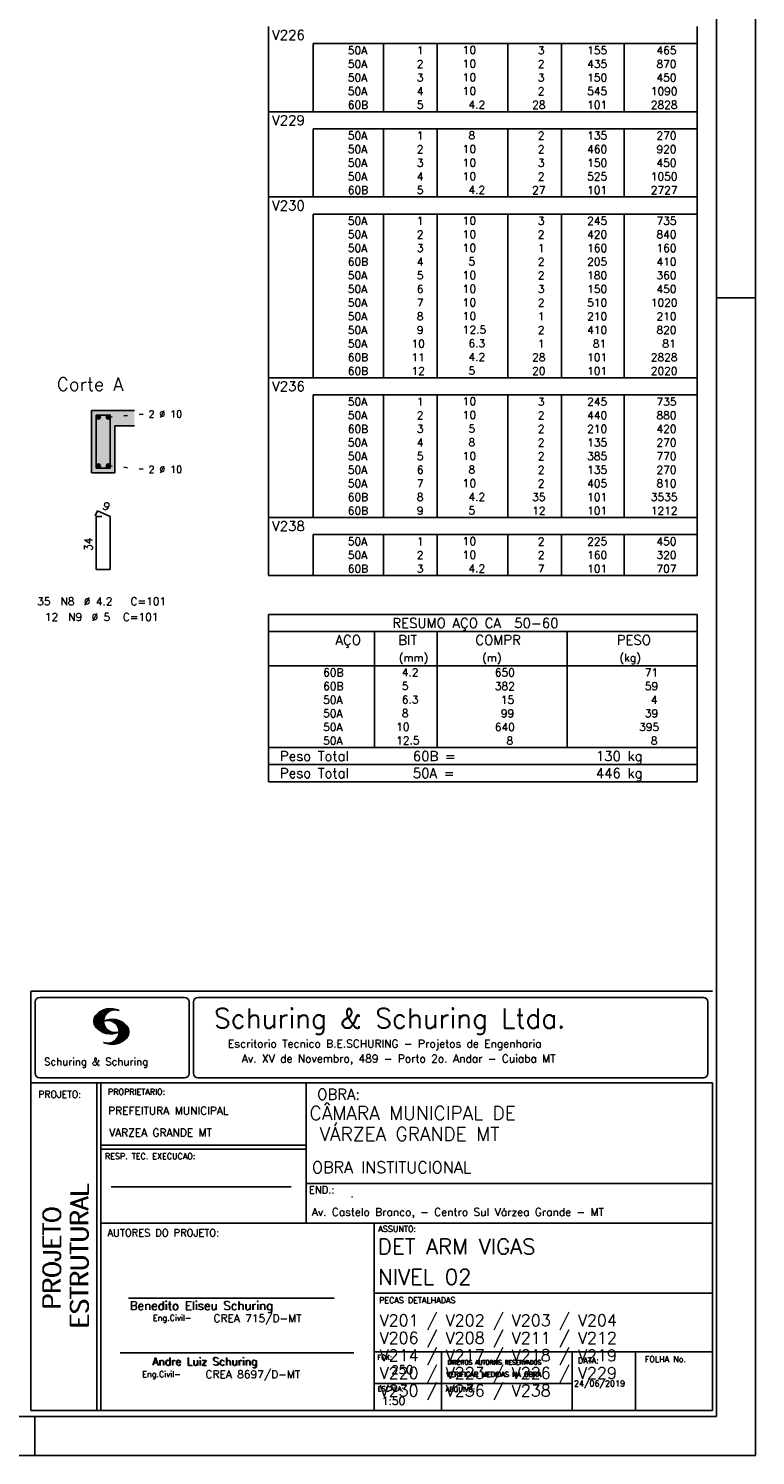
# Model space of a CAD drawing. Extents: x 0 to 119, y 0 to 84.
# Tile 11 of 15: x 100 to 119, y 0 to 37. Entities that reach past the tile are written whole.
import ezdxf

# ---------------------------------------------------------------- set-up
doc = ezdxf.new("R2010")
doc.units = 0
doc.linetypes.add('ESTILO_TQS_0002', pattern=[0.4, 0.1, -0.3])
for name, color, linetype in [('1', 1, 'CONTINUOUS'), ('10', 10, 'CONTINUOUS'), ('2', 2, 'CONTINUOUS'), ('4', 4, 'CONTINUOUS'), ('6', 6, 'CONTINUOUS'), ('8', 8, 'CONTINUOUS')]:
    doc.layers.add(name, color=color, linetype=linetype)
doc.styles.get("Standard").update_dxf_attribs({"font": 'ROMANS.SHX'})

msp = doc.modelspace()

# ---------------------------------------------------------------- linework, layer by layer
at = {"layer": '1', "linetype": 'CONTINUOUS'}
for p, q in [((118.900002, 0), (118.900002, 84.099998)), ((117.900002, 29.700001), (118.900002, 29.700001)), ((100.400002, 0), (100.400002, 1)), ((0, 0), (118.900002, 0))]:
    msp.add_line(p, q, dxfattribs=at)
at = {"layer": '1', "linetype": 'ESTILO_TQS_0002'}
for p, q in [((102.285, 26.635), (103.23, 26.72)), ((102.285, 25.385), (103.23, 25.3))]:
    msp.add_line(p, q, dxfattribs=at)
at = {"layer": '1', "linetype": 'CONTINUOUS'}
for centre in [(102.035, 26.635), (102.285, 26.635), (102.035, 25.385), (102.285, 25.385)]:
    msp.add_circle(centre, 0.05, dxfattribs=at)
for points in [[(102.085, 26.635), (102.01, 26.678301), (101.988015, 26.652101)], [(102.085, 26.635), (101.988015, 26.652101), (101.988015, 26.617899)], [(102.085, 26.635), (101.988015, 26.617899), (102.01, 26.591699)], [(102.085, 26.635), (102.043682, 26.68424), (102.01, 26.678301)], [(102.085, 26.635), (102.01, 26.591699), (102.043682, 26.58576)], [(102.085, 26.635), (102.073302, 26.667139), (102.043682, 26.68424)], [(102.085, 26.635), (102.043682, 26.58576), (102.073302, 26.602861)], [(102.085, 26.635), (102.073302, 26.602861), (102.085, 26.635)], [(102.335, 26.635), (102.26, 26.678301), (102.238015, 26.652101)], [(102.335, 26.635), (102.238015, 26.652101), (102.238015, 26.617899)], [(102.335, 26.635), (102.238015, 26.617899), (102.26, 26.591699)], [(102.335, 26.635), (102.293682, 26.68424), (102.26, 26.678301)], [(102.335, 26.635), (102.26, 26.591699), (102.293682, 26.58576)], [(102.335, 26.635), (102.323302, 26.667139), (102.293682, 26.68424)], [(102.335, 26.635), (102.293682, 26.58576), (102.323302, 26.602861)], [(102.335, 26.635), (102.323302, 26.602861), (102.335, 26.635)], [(102.085, 25.385), (102.01, 25.428301), (101.988015, 25.402101)], [(102.085, 25.385), (101.988015, 25.402101), (101.988015, 25.367899)], [(102.085, 25.385), (101.988015, 25.367899), (102.01, 25.341699)], [(102.085, 25.385), (102.043682, 25.43424), (102.01, 25.428301)], [(102.085, 25.385), (102.01, 25.341699), (102.043682, 25.33576)], [(102.085, 25.385), (102.073302, 25.417139), (102.043682, 25.43424)], [(102.085, 25.385), (102.043682, 25.33576), (102.073302, 25.352861)], [(102.085, 25.385), (102.073302, 25.352861), (102.085, 25.385)], [(102.335, 25.385), (102.26, 25.428301), (102.238015, 25.402101)], [(102.335, 25.385), (102.238015, 25.402101), (102.238015, 25.367899)], [(102.335, 25.385), (102.238015, 25.367899), (102.26, 25.341699)], [(102.335, 25.385), (102.293682, 25.43424), (102.26, 25.428301)], [(102.335, 25.385), (102.26, 25.341699), (102.293682, 25.33576)], [(102.335, 25.385), (102.323302, 25.417139), (102.293682, 25.43424)], [(102.335, 25.385), (102.293682, 25.33576), (102.323302, 25.352861)], [(102.335, 25.385), (102.323302, 25.352861), (102.335, 25.385)]]:
    msp.add_solid(points, dxfattribs=at)
at = {"layer": '10', "linetype": 'CONTINUOUS'}
for points in [[(101.86, 25.21), (102.46, 25.21), (101.86, 26.81)], [(102.46, 25.21), (102.46, 26.41), (101.86, 26.81)], [(101.86, 26.81), (102.46, 26.41), (102.96, 26.81)], [(102.46, 26.41), (102.96, 26.41), (102.96, 26.81)]]:
    msp.add_solid(points, dxfattribs=at)
at = {"layer": '2', "linetype": 'CONTINUOUS'}
for p, q in [((106.4, 36.222522), (106.4, 36.660022)), ((117.4, 36.222522), (117.4, 36.660022)), ((106.4, 35.872522), (106.4, 36.222522)), ((117.4, 36.222522), (107.55, 36.222522)), ((107.55, 36.222522), (107.55, 35.872522)), ((109.35, 36.222522), (109.35, 35.872522)), ((110.73, 36.222522), (110.73, 35.872522)), ((112.54, 36.222522), (112.54, 35.872522)), ((113.92, 36.222522), (113.92, 35.872522)), ((115.53, 36.222522), (115.53, 35.872522)), ((117.4, 35.872522), (117.4, 36.222522)), ((106.4, 35.522522), (106.4, 35.872522)), ((106.4, 35.172522), (106.4, 35.522522)), ((107.55, 35.872522), (107.55, 35.522522)), ((107.55, 35.522522), (107.55, 35.172522)), ((109.35, 35.872522), (109.35, 35.522522)), ((109.35, 35.522522), (109.35, 35.172522)), ((110.73, 35.872522), (110.73, 35.522522)), ((110.73, 35.522522), (110.73, 35.172522)), ((112.54, 35.872522), (112.54, 35.522522)), ((112.54, 35.522522), (112.54, 35.172522)), ((113.92, 35.872522), (113.92, 35.522522)), ((113.92, 35.522522), (113.92, 35.172522)), ((115.53, 35.872522), (115.53, 35.522522)), ((115.53, 35.522522), (115.53, 35.172522)), ((117.4, 35.522522), (117.4, 35.872522)), ((117.4, 35.172522), (117.4, 35.522522)), ((106.4, 34.822522), (106.4, 35.172522)), ((107.55, 35.172522), (107.55, 34.822522)), ((109.35, 35.172522), (109.35, 34.822522)), ((110.73, 35.172522), (110.73, 34.822522)), ((112.54, 35.172522), (112.54, 34.822522)), ((113.92, 35.172522), (113.92, 34.822522)), ((115.53, 35.172522), (115.53, 34.822522)), ((117.4, 34.822522), (117.4, 35.172522)), ((106.4, 34.472522), (106.4, 34.822522)), ((107.55, 34.822522), (107.55, 34.472522)), ((109.35, 34.822522), (109.35, 34.472522)), ((110.73, 34.822522), (110.73, 34.472522)), ((112.54, 34.822522), (112.54, 34.472522)), ((113.92, 34.822522), (113.92, 34.472522)), ((115.53, 34.822522), (115.53, 34.472522)), ((117.4, 34.472522), (117.4, 34.822522)), ((106.4, 34.035022), (106.4, 34.472522)), ((106.4, 34.472522), (117.4, 34.472522)), ((117.4, 34.035022), (117.4, 34.472522)), ((106.4, 33.685023), (106.4, 34.035022)), ((106.4, 33.335023), (106.4, 33.685023)), ((117.4, 34.035022), (107.55, 34.035022)), ((107.55, 34.035022), (107.55, 33.685023)), ((107.55, 33.685023), (107.55, 33.335023)), ((109.35, 34.035022), (109.35, 33.685023)), ((109.35, 33.685023), (109.35, 33.335023)), ((110.73, 34.035022), (110.73, 33.685023)), ((110.73, 33.685023), (110.73, 33.335023)), ((112.54, 34.035022), (112.54, 33.685023)), ((112.54, 33.685023), (112.54, 33.335023)), ((113.92, 34.035022), (113.92, 33.685023)), ((113.92, 33.685023), (113.92, 33.335023)), ((115.53, 34.035022), (115.53, 33.685023)), ((115.53, 33.685023), (115.53, 33.335023)), ((117.4, 33.685023), (117.4, 34.035022)), ((117.4, 33.335023), (117.4, 33.685023)), ((106.4, 32.985023), (106.4, 33.335023)), ((107.55, 33.335023), (107.55, 32.985023)), ((109.35, 33.335023), (109.35, 32.985023)), ((110.73, 33.335023), (110.73, 32.985023)), ((112.54, 33.335023), (112.54, 32.985023)), ((113.92, 33.335023), (113.92, 32.985023)), ((115.53, 33.335023), (115.53, 32.985023)), ((117.4, 32.985023), (117.4, 33.335023)), ((106.4, 32.635023), (106.4, 32.985023)), ((107.55, 32.985023), (107.55, 32.635023)), ((109.35, 32.985023), (109.35, 32.635023)), ((110.73, 32.985023), (110.73, 32.635023)), ((112.54, 32.985023), (112.54, 32.635023)), ((113.92, 32.985023), (113.92, 32.635023)), ((115.53, 32.985023), (115.53, 32.635023)), ((117.4, 32.635023), (117.4, 32.985023)), ((106.4, 32.285023), (106.4, 32.635023)), ((107.55, 32.635023), (107.55, 32.285023)), ((109.35, 32.635023), (109.35, 32.285023)), ((110.73, 32.635023), (110.73, 32.285023)), ((112.54, 32.635023), (112.54, 32.285023)), ((113.92, 32.635023), (113.92, 32.285023)), ((115.53, 32.635023), (115.53, 32.285023)), ((117.4, 32.285023), (117.4, 32.635023)), ((106.4, 31.847523), (106.4, 32.285023)), ((106.4, 32.285023), (117.4, 32.285023)), ((117.4, 31.847523), (117.4, 32.285023)), ((106.4, 31.497523), (106.4, 31.847523)), ((117.4, 31.847523), (107.55, 31.847523)), ((107.55, 31.847523), (107.55, 31.497523)), ((109.35, 31.847523), (109.35, 31.497523)), ((110.73, 31.847523), (110.73, 31.497523)), ((112.54, 31.847523), (112.54, 31.497523)), ((113.92, 31.847523), (113.92, 31.497523)), ((115.53, 31.847523), (115.53, 31.497523)), ((117.4, 31.497523), (117.4, 31.847523)), ((106.4, 31.147523), (106.4, 31.497523)), ((107.55, 31.497523), (107.55, 31.147523)), ((109.35, 31.497523), (109.35, 31.147523)), ((110.73, 31.497523), (110.73, 31.147523)), ((112.54, 31.497523), (112.54, 31.147523)), ((113.92, 31.497523), (113.92, 31.147523)), ((115.53, 31.497523), (115.53, 31.147523)), ((117.4, 31.147523), (117.4, 31.497523)), ((106.4, 30.797523), (106.4, 31.147523)), ((107.55, 31.147523), (107.55, 30.797523)), ((109.35, 31.147523), (109.35, 30.797523)), ((110.73, 31.147523), (110.73, 30.797523)), ((112.54, 31.147523), (112.54, 30.797523)), ((113.92, 31.147523), (113.92, 30.797523)), ((115.53, 31.147523), (115.53, 30.797523)), ((117.4, 30.797523), (117.4, 31.147523)), ((106.4, 30.447523), (106.4, 30.797523)), ((107.55, 30.797523), (107.55, 30.447523)), ((109.35, 30.797523), (109.35, 30.447523)), ((110.73, 30.797523), (110.73, 30.447523)), ((112.54, 30.797523), (112.54, 30.447523)), ((113.92, 30.797523), (113.92, 30.447523)), ((115.53, 30.797523), (115.53, 30.447523)), ((117.4, 30.447523), (117.4, 30.797523)), ((106.4, 30.097523), (106.4, 30.447523)), ((107.55, 30.447523), (107.55, 30.097523)), ((109.35, 30.447523), (109.35, 30.097523)), ((110.73, 30.447523), (110.73, 30.097523)), ((112.54, 30.447523), (112.54, 30.097523)), ((113.92, 30.447523), (113.92, 30.097523)), ((115.53, 30.447523), (115.53, 30.097523)), ((117.4, 30.097523), (117.4, 30.447523)), ((106.4, 29.747523), (106.4, 30.097523)), ((107.55, 30.097523), (107.55, 29.747523)), ((109.35, 30.097523), (109.35, 29.747523)), ((110.73, 30.097523), (110.73, 29.747523)), ((112.54, 30.097523), (112.54, 29.747523)), ((113.92, 30.097523), (113.92, 29.747523)), ((115.53, 30.097523), (115.53, 29.747523)), ((117.4, 29.747523), (117.4, 30.097523)), ((106.4, 29.397524), (106.4, 29.747523)), ((107.55, 29.747523), (107.55, 29.397524)), ((109.35, 29.747523), (109.35, 29.397524)), ((110.73, 29.747523), (110.73, 29.397524)), ((112.54, 29.747523), (112.54, 29.397524)), ((113.92, 29.747523), (113.92, 29.397524)), ((115.53, 29.747523), (115.53, 29.397524)), ((117.4, 29.397524), (117.4, 29.747523)), ((106.4, 29.047524), (106.4, 29.397524)), ((107.55, 29.397524), (107.55, 29.047524)), ((109.35, 29.397524), (109.35, 29.047524)), ((110.73, 29.397524), (110.73, 29.047524)), ((112.54, 29.397524), (112.54, 29.047524)), ((113.92, 29.397524), (113.92, 29.047524)), ((115.53, 29.397524), (115.53, 29.047524)), ((117.4, 29.047524), (117.4, 29.397524)), ((106.4, 28.697524), (106.4, 29.047524)), ((107.55, 29.047524), (107.55, 28.697524)), ((109.35, 29.047524), (109.35, 28.697524)), ((110.73, 29.047524), (110.73, 28.697524)), ((112.54, 29.047524), (112.54, 28.697524)), ((113.92, 29.047524), (113.92, 28.697524)), ((115.53, 29.047524), (115.53, 28.697524)), ((117.4, 28.697524), (117.4, 29.047524)), ((106.4, 28.347524), (106.4, 28.697524)), ((107.55, 28.697524), (107.55, 28.347524)), ((109.35, 28.697524), (109.35, 28.347524)), ((110.73, 28.697524), (110.73, 28.347524)), ((112.54, 28.697524), (112.54, 28.347524)), ((113.92, 28.697524), (113.92, 28.347524)), ((115.53, 28.697524), (115.53, 28.347524)), ((117.4, 28.347524), (117.4, 28.697524)), ((106.4, 27.997524), (106.4, 28.347524)), ((107.55, 28.347524), (107.55, 27.997524)), ((109.35, 28.347524), (109.35, 27.997524)), ((110.73, 28.347524), (110.73, 27.997524)), ((112.54, 28.347524), (112.54, 27.997524)), ((113.92, 28.347524), (113.92, 27.997524)), ((115.53, 28.347524), (115.53, 27.997524)), ((117.4, 27.997524), (117.4, 28.347524)), ((106.4, 27.647524), (106.4, 27.997524)), ((107.55, 27.997524), (107.55, 27.647524)), ((109.35, 27.997524), (109.35, 27.647524)), ((110.73, 27.997524), (110.73, 27.647524)), ((112.54, 27.997524), (112.54, 27.647524)), ((113.92, 27.997524), (113.92, 27.647524)), ((115.53, 27.997524), (115.53, 27.647524)), ((117.4, 27.647524), (117.4, 27.997524)), ((106.4, 27.210024), (106.4, 27.647524)), ((106.4, 27.647524), (117.4, 27.647524)), ((117.4, 27.210024), (117.4, 27.647524)), ((106.4, 26.860024), (106.4, 27.210024)), ((117.4, 27.210024), (107.55, 27.210024)), ((107.55, 27.210024), (107.55, 26.860024)), ((109.35, 27.210024), (109.35, 26.860024)), ((110.73, 27.210024), (110.73, 26.860024)), ((112.54, 27.210024), (112.54, 26.860024)), ((113.92, 27.210024), (113.92, 26.860024)), ((115.53, 27.210024), (115.53, 26.860024)), ((117.4, 26.860024), (117.4, 27.210024)), ((102.96, 26.81), (101.86, 26.81)), ((101.86, 26.81), (101.86, 25.21)), ((106.4, 26.510024), (106.4, 26.860024)), ((107.55, 26.860024), (107.55, 26.510024)), ((109.35, 26.860024), (109.35, 26.510024)), ((110.73, 26.860024), (110.73, 26.510024)), ((112.54, 26.860024), (112.54, 26.510024)), ((113.92, 26.860024), (113.92, 26.510024)), ((115.53, 26.860024), (115.53, 26.510024)), ((117.4, 26.510024), (117.4, 26.860024)), ((102.46, 25.21), (102.46, 26.41)), ((102.46, 26.41), (102.96, 26.41)), ((106.4, 26.160024), (106.4, 26.510024)), ((107.55, 26.510024), (107.55, 26.160024)), ((109.35, 26.510024), (109.35, 26.160024)), ((110.73, 26.510024), (110.73, 26.160024)), ((112.54, 26.510024), (112.54, 26.160024)), ((113.92, 26.510024), (113.92, 26.160024)), ((115.53, 26.510024), (115.53, 26.160024)), ((117.4, 26.160024), (117.4, 26.510024)), ((106.4, 25.810024), (106.4, 26.160024)), ((107.55, 26.160024), (107.55, 25.810024)), ((109.35, 26.160024), (109.35, 25.810024)), ((110.73, 26.160024), (110.73, 25.810024)), ((112.54, 26.160024), (112.54, 25.810024)), ((113.92, 26.160024), (113.92, 25.810024)), ((115.53, 26.160024), (115.53, 25.810024)), ((117.4, 25.810024), (117.4, 26.160024)), ((106.4, 25.460025), (106.4, 25.810024)), ((107.55, 25.810024), (107.55, 25.460025)), ((109.35, 25.810024), (109.35, 25.460025)), ((110.73, 25.810024), (110.73, 25.460025)), ((112.54, 25.810024), (112.54, 25.460025)), ((113.92, 25.810024), (113.92, 25.460025)), ((115.53, 25.810024), (115.53, 25.460025)), ((117.4, 25.460025), (117.4, 25.810024)), ((106.4, 25.110025), (106.4, 25.460025)), ((107.55, 25.460025), (107.55, 25.110025)), ((109.35, 25.460025), (109.35, 25.110025)), ((110.73, 25.460025), (110.73, 25.110025)), ((112.54, 25.460025), (112.54, 25.110025)), ((113.92, 25.460025), (113.92, 25.110025)), ((115.53, 25.460025), (115.53, 25.110025)), ((117.4, 25.110025), (117.4, 25.460025)), ((101.86, 25.21), (102.46, 25.21)), ((106.4, 24.760025), (106.4, 25.110025)), ((107.55, 25.110025), (107.55, 24.760025)), ((109.35, 25.110025), (109.35, 24.760025)), ((110.73, 25.110025), (110.73, 24.760025)), ((112.54, 25.110025), (112.54, 24.760025)), ((113.92, 25.110025), (113.92, 24.760025)), ((115.53, 25.110025), (115.53, 24.760025)), ((117.4, 24.760025), (117.4, 25.110025)), ((106.4, 24.410025), (106.4, 24.760025)), ((107.55, 24.760025), (107.55, 24.410025)), ((109.35, 24.760025), (109.35, 24.410025)), ((110.73, 24.760025), (110.73, 24.410025)), ((112.54, 24.760025), (112.54, 24.410025)), ((113.92, 24.760025), (113.92, 24.410025)), ((115.53, 24.760025), (115.53, 24.410025)), ((117.4, 24.410025), (117.4, 24.760025)), ((106.4, 24.060025), (106.4, 24.410025)), ((107.55, 24.410025), (107.55, 24.060025)), ((109.35, 24.410025), (109.35, 24.060025)), ((110.73, 24.410025), (110.73, 24.060025)), ((112.54, 24.410025), (112.54, 24.060025)), ((113.92, 24.410025), (113.92, 24.060025)), ((115.53, 24.410025), (115.53, 24.060025)), ((117.4, 24.060025), (117.4, 24.410025)), ((106.4, 23.622525), (106.4, 24.060025)), ((106.4, 24.060025), (117.4, 24.060025)), ((117.4, 23.622525), (117.4, 24.060025)), ((106.4, 23.272525), (106.4, 23.622525)), ((117.4, 23.622525), (107.55, 23.622525)), ((107.55, 23.622525), (107.55, 23.272525)), ((109.35, 23.622525), (109.35, 23.272525)), ((110.73, 23.622525), (110.73, 23.272525)), ((112.54, 23.622525), (112.54, 23.272525)), ((113.92, 23.622525), (113.92, 23.272525)), ((115.53, 23.622525), (115.53, 23.272525)), ((117.4, 23.272525), (117.4, 23.622525)), ((106.4, 22.922525), (106.4, 23.272525)), ((107.55, 23.272525), (107.55, 22.922525)), ((109.35, 23.272525), (109.35, 22.922525)), ((110.73, 23.272525), (110.73, 22.922525)), ((112.54, 23.272525), (112.54, 22.922525)), ((113.92, 23.272525), (113.92, 22.922525)), ((115.53, 23.272525), (115.53, 22.922525)), ((117.4, 22.922525), (117.4, 23.272525)), ((106.4, 22.572525), (106.4, 22.922525)), ((107.55, 22.922525), (107.55, 22.572525)), ((109.35, 22.922525), (109.35, 22.572525)), ((110.73, 22.922525), (110.73, 22.572525)), ((112.54, 22.922525), (112.54, 22.572525)), ((113.92, 22.922525), (113.92, 22.572525)), ((115.53, 22.922525), (115.53, 22.572525)), ((117.4, 22.572525), (117.4, 22.922525)), ((106.4, 22.572525), (117.4, 22.572525)), ((106.4, 21.572525), (106.4, 20.260025)), ((106.4, 21.572525), (117.4, 21.572525)), ((117.4, 21.572525), (117.4, 20.260025)), ((106.4, 21.135025), (117.4, 21.135025)), ((109.12, 20.260025), (109.12, 21.135025)), ((110.73, 20.260025), (110.73, 21.135025)), ((114.065, 20.260025), (114.065, 21.135025)), ((106.4, 20.260025), (117.4, 20.260025)), ((106.4, 19.910025), (106.4, 20.260025)), ((109.12, 20.260025), (109.12, 19.910025)), ((110.73, 19.910025), (110.73, 20.260025)), ((114.065, 20.260025), (114.065, 19.910025)), ((117.4, 19.910025), (117.4, 20.260025)), ((106.4, 19.560024), (106.4, 19.910025)), ((109.12, 19.910025), (109.12, 19.560025)), ((110.73, 19.560024), (110.73, 19.910025)), ((114.065, 19.910025), (114.065, 19.560024)), ((117.4, 19.560024), (117.4, 19.910025)), ((106.4, 19.210024), (106.4, 19.560024)), ((109.12, 19.560024), (109.12, 19.210025)), ((110.73, 19.210024), (110.73, 19.560024)), ((114.065, 19.560024), (114.065, 19.210024)), ((117.4, 19.210024), (117.4, 19.560024)), ((106.4, 18.860024), (106.4, 19.210024)), ((109.12, 19.210024), (109.12, 18.860024)), ((110.73, 18.860024), (110.73, 19.210024)), ((114.065, 19.210024), (114.065, 18.860024)), ((117.4, 18.860024), (117.4, 19.210024)), ((106.4, 18.510023), (106.4, 18.860024)), ((109.12, 18.860024), (109.12, 18.510024)), ((110.73, 18.510023), (110.73, 18.860024)), ((114.065, 18.860024), (114.065, 18.510023)), ((117.4, 18.510023), (117.4, 18.860024)), ((106.4, 18.160023), (106.4, 18.510023)), ((109.12, 18.510023), (109.12, 18.160023)), ((110.73, 18.160023), (110.73, 18.510023)), ((114.065, 18.510023), (114.065, 18.160023)), ((117.4, 18.160023), (117.4, 18.510023)), ((106.4, 18.160023), (117.4, 18.160023)), ((106.4, 17.722523), (106.4, 18.160023)), ((106.4, 18.160023), (117.4, 18.160023)), ((117.4, 17.722523), (117.4, 18.160023)), ((117.4, 17.722523), (106.4, 17.722523)), ((106.4, 17.285023), (106.4, 17.722523)), ((106.4, 17.722523), (117.4, 17.722523)), ((117.4, 17.285023), (117.4, 17.722523)), ((117.4, 17.285023), (106.4, 17.285023)), ((106.4, 17.285023), (117.4, 17.285023)), ((100.295515, 11.911323), (117.795515, 11.911316)), ((100.295515, 1.156181), (100.295515, 11.911323)), ((100.527998, 11.750099), (104.244505, 11.750099)), ((104.590758, 11.750099), (117.563017, 11.750099)), ((100.411497, 11.633598), (100.411497, 9.804489)), ((101.917281, 11.141952), (102.22383, 11.448502)), ((101.917632, 11.128174), (102.241438, 11.451973)), ((101.917677, 11.156486), (102.20352, 11.442329)), ((101.917998, 11.114395), (102.259779, 11.456184)), ((101.919875, 11.172829), (102.183913, 11.436867)), ((101.919981, 11.102241), (102.27664, 11.458908)), ((101.922087, 11.189171), (102.160918, 11.427994)), ((101.922209, 11.09034), (102.291823, 11.459953)), ((101.924452, 11.078438), (102.307845, 11.46183)), ((101.927687, 11.067535), (102.32234, 11.462196)), ((101.927946, 11.209167), (102.134978, 11.416191)), ((101.931425, 11.057129), (102.337523, 11.463234)), ((101.934767, 11.230133), (102.106032, 11.40139)), ((101.935164, 11.046738), (102.35179, 11.463364)), ((101.93907, 11.036514), (102.36476, 11.462196)), ((101.948256, 11.257751), (102.069823, 11.379326)), ((102.304182, 11.387482), (102.378569, 11.461883)), ((102.333571, 11.402733), (102.391249, 11.460411)), ((102.358382, 11.413414), (102.403914, 11.458939)), ((102.377486, 11.418381), (102.416747, 11.457642)), ((102.397978, 11.424744), (102.428572, 11.45533)), ((102.414, 11.426605), (102.440413, 11.453018)), ((102.429991, 11.428467), (102.452513, 11.450989)), ((102.445982, 11.430328), (102.464064, 11.448402)), ((104.361006, 11.633598), (104.361006, 9.804489)), ((104.474257, 11.633598), (104.474257, 9.804489)), ((117.679518, 11.633598), (117.679518, 9.804489)), ((101.944121, 11.02742), (102.216093, 11.2994)), ((101.949156, 11.01831), (102.19763, 11.266792)), ((101.954192, 11.009216), (102.187102, 11.242126)), ((101.959776, 11.000671), (102.179106, 11.220001)), ((101.966292, 10.99305), (102.175169, 11.201927)), ((101.972807, 10.985428), (102.171385, 11.183998)), ((101.979323, 10.977806), (102.169676, 11.168152)), ((101.986067, 10.970413), (102.168623, 11.152962)), ((101.992445, 10.9636), (102.165816, 11.136978)), ((102.000243, 10.956314), (102.168715, 11.124779)), ((102.007338, 10.949264), (102.16963, 11.111565)), ((102.014677, 10.942474), (102.170668, 11.098457)), ((102.022337, 10.935989), (102.173125, 11.086777)), ((102.029997, 10.929504), (102.175597, 11.075104)), ((102.037642, 10.923027), (102.178053, 11.063431)), ((102.045607, 10.916855), (102.18141, 11.05265)), ((102.053847, 10.91095), (102.185164, 11.042259)), ((102.062086, 10.905044), (102.188918, 11.031876)), ((102.070311, 10.899147), (102.192717, 11.021538)), ((102.078902, 10.893608), (102.197585, 11.012283)), ((102.087737, 10.88829), (102.202467, 11.003021)), ((102.096571, 10.882988), (102.20735, 10.993759)), ((102.105391, 10.877678), (102.212431, 10.984718)), ((102.227003, 11.1548), (102.241667, 11.169464)), ((102.2442, 11.157844), (102.260832, 11.174484)), ((102.258665, 11.158173), (102.280394, 11.179916)), ((102.273116, 11.158501), (102.297408, 11.182793)), ((102.287581, 11.158829), (102.314986, 11.186226)), ((102.300093, 11.157188), (102.330748, 11.187851)), ((102.312743, 11.155716), (102.347014, 11.189987)), ((102.325499, 11.154335), (102.361708, 11.190544)), ((102.336729, 11.151421), (102.376402, 11.191101)), ((102.347945, 11.148498), (102.391112, 11.191666)), ((102.359846, 11.146255), (102.404494, 11.19091)), ((102.37039, 11.14267), (102.418669, 11.190948)), ((102.379836, 11.13797), (102.4317, 11.189835)), ((102.38983, 11.133835), (102.443968, 11.187973)), ((102.400114, 11.129982), (102.457106, 11.186981)), ((102.409819, 11.125549), (102.469267, 11.185005)), ((102.417921, 11.119514), (102.480742, 11.182327)), ((102.428008, 11.115463), (102.493117, 11.180572)), ((102.435896, 11.109215), (102.504347, 11.177666)), ((102.444624, 11.103813), (102.515211, 11.1744)), ((102.451674, 11.096718), (102.526274, 11.171318)), ((102.460707, 11.091621), (102.537383, 11.168297)), ((102.467619, 11.084389), (102.547743, 11.16452)), ((102.47534, 11.077965), (102.558119, 11.160736)), ((102.481429, 11.069916), (102.568816, 11.157303)), ((102.489516, 11.063873), (102.578825, 11.153183)), ((102.495421, 11.055649), (102.58824, 11.14846)), ((102.502135, 11.04821), (102.59796, 11.144035)), ((102.507262, 11.0392), (102.607741, 11.139687)), ((102.513167, 11.030983), (102.617384, 11.135193)), ((102.51927, 11.022949), (102.625945, 11.129623)), ((102.525008, 11.014534), (102.635512, 11.125038)), ((102.529036, 11.004425), (102.644164, 11.11956)), ((102.533904, 10.995171), (102.652556, 11.113815)), ((102.536238, 10.743019), (102.782286, 10.989075)), ((102.538832, 10.985954), (102.66107, 11.1082)), ((102.543867, 10.973778), (102.671187, 11.101105)), ((102.544218, 10.765144), (102.777327, 10.998253)), ((102.54785, 10.962936), (102.68054, 11.095634)), ((102.551711, 10.950905), (102.689299, 11.088493)), ((102.552443, 10.787491), (102.770598, 11.005653)), ((102.555373, 10.93737), (102.698576, 11.080574)), ((102.556212, 10.80542), (102.765868, 11.015076)), ((102.558165, 10.92482), (102.707259, 11.073921)), ((102.560683, 10.824028), (102.759016, 11.022346)), ((102.560744, 10.909828), (102.716429, 11.065521)), ((102.561751, 10.839218), (102.753065, 11.030533)), ((102.561827, 10.895851), (102.724715, 11.058731)), ((102.562804, 10.854416), (102.745284, 11.036903)), ((102.563414, 10.882042), (102.732191, 11.050827)), ((102.563628, 10.868027), (102.739302, 11.043709)), ((102.114699, 10.872841), (102.218352, 10.976486)), ((102.124144, 10.868149), (102.224257, 10.968269)), ((102.133589, 10.863457), (102.230177, 10.960045)), ((102.14305, 10.85878), (102.236311, 10.952042)), ((102.153151, 10.854744), (102.243208, 10.944801)), ((102.163252, 10.8507), (102.250121, 10.937569)), ((102.173338, 10.846664), (102.257018, 10.930336)), ((102.183714, 10.842895), (102.264098, 10.923286)), ((102.194518, 10.839554), (102.271986, 10.91703)), ((102.205305, 10.836212), (102.279875, 10.910782)), ((102.216109, 10.832878), (102.287764, 10.904541)), ((102.227583, 10.830208), (102.295836, 10.898468)), ((102.239134, 10.827629), (102.304747, 10.893234)), ((102.250685, 10.82505), (102.313643, 10.888)), ((102.262709, 10.822929), (102.322554, 10.882767)), ((102.275114, 10.82119), (102.33177, 10.877846)), ((102.287505, 10.819458), (102.341765, 10.873703)), ((102.300291, 10.8181), (102.351759, 10.86956)), ((102.313643, 10.817322), (102.361739, 10.865425)), ((102.32701, 10.816536), (102.37242, 10.861954)), ((102.340819, 10.816223), (102.383635, 10.859032)), ((102.353285, 10.545937), (102.432661, 10.625313)), ((102.355269, 10.816536), (102.39485, 10.856117)), ((102.366805, 10.545311), (102.791243, 10.969749)), ((102.369719, 10.816849), (102.406187, 10.853317)), ((102.380644, 10.545013), (102.796461, 10.960846)), ((102.386107, 10.817856), (102.419356, 10.851112)), ((102.394469, 10.544708), (102.800505, 10.950752)), ((102.40367, 10.819702), (102.433134, 10.849167)), ((102.409285, 10.545387), (102.803038, 10.939148)), ((102.420805, 10.822121), (102.446288, 10.847603)), ((102.424315, 10.546272), (102.806334, 10.928291)), ((102.437376, 10.825043), (102.461256, 10.848923)), ((102.439604, 10.547432), (102.809615, 10.917442)), ((102.455779, 10.828987), (102.475645, 10.848862)), ((102.456053, 10.549736), (102.811079, 10.904777)), ((102.472487, 10.55204), (102.812758, 10.892319)), ((102.475615, 10.834076), (102.489973, 10.848442)), ((102.489973, 10.848442), (102.492049, 10.850517)), ((102.49037, 10.555778), (102.814452, 10.87986)), ((102.493636, 10.839477), (102.506071, 10.851921)), ((102.508559, 10.559845), (102.814024, 10.865303)), ((102.512679, 10.846016), (102.520888, 10.854225)), ((102.517867, 10.710525), (102.786604, 10.979256)), ((102.528334, 10.565483), (102.813643, 10.850792)), ((102.528593, 10.852158), (102.535078, 10.858643)), ((102.548811, 10.571815), (102.813277, 10.836273)), ((102.571913, 10.58078), (102.809004, 10.817871)), ((102.596785, 10.591515), (102.805739, 10.800468)), ((102.62509, 10.605682), (102.797133, 10.777725)), ((102.661635, 10.62809), (102.784529, 10.750984)), ((102.740538, 10.692856), (102.753233, 10.705551)), ((102.245833, 10.565727), (102.258101, 10.57798)), ((102.256972, 10.562721), (102.271925, 10.577667)), ((102.268111, 10.559723), (102.285735, 10.577354)), ((102.279265, 10.556732), (102.301665, 10.57914)), ((102.291182, 10.554527), (102.317671, 10.581009)), ((102.303114, 10.552322), (102.335097, 10.584297)), ((102.315062, 10.55011), (102.354216, 10.589271)), ((102.32765, 10.548569), (102.375441, 10.596359)), ((102.340468, 10.547256), (102.39958, 10.606369)), ((100.295515, 9.556175), (117.795515, 9.556175)), ((100.527998, 9.687988), (104.244505, 9.687988)), ((101.995894, 5.956177), (101.995894, 9.556175)), ((102.0959, 5.956177), (102.0959, 9.556175)), ((104.590758, 9.687988), (117.563017, 9.687988)), ((107.364088, 6.97261), (107.364088, 9.556175)), ((117.795515, 9.556175), (117.795515, 1.156181)), ((107.364088, 7.956176), (102.0959, 7.956176)), ((107.364088, 7.856176), (102.0959, 7.856176)), ((107.364088, 6.97261), (117.795515, 6.972618)), ((107.364088, 6.97261), (107.364088, 5.956177)), ((102.365821, 6.895235), (106.984397, 6.895235)), ((101.995894, 1.156181), (101.995894, 5.956177)), ((102.0959, 1.156181), (102.0959, 5.956177)), ((102.0959, 5.956177), (117.795515, 5.956177)), ((109.116469, 4.956177), (109.116469, 5.956177)), ((109.116469, 1.156181), (109.116469, 4.956177)), ((102.806929, 4.036638), (108.085364, 4.036638)), ((109.116467, 4.161949), (117.795514, 4.161957)), ((102.593115, 2.636453), (108.590002, 2.636453)), ((109.116469, 2.661949), (117.795515, 2.661957)), ((110.842299, 1.156181), (110.842299, 2.661957)), ((114.191985, 1.156181), (114.191985, 2.661957)), ((115.816483, 1.156181), (115.816483, 2.661955)), ((109.116469, 1.847916), (114.191985, 1.847923)), ((117.795515, 1.156181), (100.295515, 1.156181))]:
    msp.add_line(p, q, dxfattribs=at)
for centre, radius, start, end in [((100.527998, 11.633598), 0.116502, 90, 180), ((104.244505, 11.633598), 0.116502, 0, 90), ((104.590758, 11.633598), 0.116502, 90, 180), ((117.563017, 11.633598), 0.116502, 0, 90), ((102.343596, 10.971458), 0.491555, 63.393265, 138.909058), ((102.458739, 11.139511), 0.291044, 68.851509, 291.148499), ((102.160658, 11.138451), 0.243989, 140.229431, 231.895096), ((102.343596, 11.307571), 0.491555, 218.229782, 296.60672), ((102.387846, 10.700012), 0.491555, 41.090942, 116.606735), ((102.272704, 10.868072), 0.291044, 248.851501, 111.148491), ((102.570784, 10.867004), 0.243989, 308.104889, 39.770576), ((102.387846, 11.036133), 0.491555, 243.393265, 321.770233), ((100.527998, 9.804489), 0.116502, 180, 270), ((104.244505, 9.804489), 0.116502, 270, 0), ((104.590758, 9.804489), 0.116502, 180, 270), ((117.563017, 9.804489), 0.116502, 270, 0)]:
    msp.add_arc(centre, radius, start, end, dxfattribs=at)
at = {"layer": '4', "linetype": 'CONTINUOUS'}
msp.add_lwpolyline([(101.98, 26.69), (101.98, 25.33), (102.34, 25.33), (102.34, 26.69), (101.98, 26.69)], dxfattribs=at)
at = {"layer": '6', "linetype": 'CONTINUOUS'}
for p, q in [((102.008338, 24.23), (101.953893, 24.10102)), ((102.34, 24.09), (102.008338, 24.23)), ((102.12, 24.09), (101.98, 24.09)), ((101.98, 24.09), (101.98, 22.73)), ((102.34, 22.73), (102.34, 24.09)), ((101.98, 22.73), (102.34, 22.73))]:
    msp.add_line(p, q, dxfattribs=at)
at = {"layer": '8', "linetype": 'CONTINUOUS'}
for p, q in [((117.900002, 1), (117.900002, 83.099998)), ((2.5, 1), (117.900002, 1))]:
    msp.add_line(p, q, dxfattribs=at)

# ---------------------------------------------------------------- texts
at = {"layer": '1', "linetype": 'CONTINUOUS'}
for s, height, p in [('CÂMARA MUNICIPAL DE', 0.35, (107.453564, 8.60688)), (' VÁRZEA GRANDE MT', 0.35, (107.46844, 8.071358)), ('OBRA INSTITUCIONAL', 0.3, (107.518619, 7.241925)), ('.', 0.2, (108.504207, 6.621987)), ('Av. Castelo Branco, - Centro Sul Várzea Grande - MT', 0.2, (107.508299, 6.146286))]:
    msp.add_text(s, height=height, dxfattribs=at).set_placement(p)
at = {"layer": '2', "linetype": 'CONTINUOUS'}
for s, height, p in [('V226', 0.25, (106.495798, 36.316272)), ('     50A', 0.2, (107.689661, 35.947522)), ('  1', 0.2, (109.93, 35.947522)), ('   10  ', 0.2, (110.936543, 35.953566)), ('    3', 0.2, (112.72, 35.947522)), ('   155', 0.2, (114.13, 35.947522)), ('    465', 0.2, (115.763622, 35.947522)), ('     50A', 0.2, (107.689661, 35.597522)), ('  2', 0.2, (109.93, 35.597522)), ('   10  ', 0.2, (110.936543, 35.603566)), ('    2', 0.2, (112.72, 35.597522)), ('   435', 0.2, (114.13, 35.597522)), ('    870', 0.2, (115.763622, 35.597522)), ('     50A', 0.2, (107.689661, 35.247522)), ('  3', 0.2, (109.93, 35.247522)), ('   10  ', 0.2, (110.936543, 35.253566)), ('    3', 0.2, (112.72, 35.247522)), ('   150', 0.2, (114.13, 35.247522)), ('    450', 0.2, (115.763622, 35.247522)), ('     50A', 0.2, (107.689661, 34.897522)), ('  4', 0.2, (109.93, 34.897522)), ('   10  ', 0.2, (110.936543, 34.903566)), ('    2', 0.2, (112.72, 34.897522)), ('   545', 0.2, (114.13, 34.897522)), ('   1090', 0.2, (115.763622, 34.897522)), ('     60B', 0.2, (107.689661, 34.547522)), ('  5', 0.2, (109.93, 34.547522)), ('    4.2', 0.2, (110.936543, 34.553566)), ('   28', 0.2, (112.72, 34.547522)), ('   101', 0.2, (114.13, 34.547522)), ('   2828', 0.2, (115.763622, 34.547522)), ('V229', 0.25, (106.495798, 34.128772)), ('     50A', 0.2, (107.689661, 33.760022)), ('  1', 0.2, (109.93, 33.760022)), ('    8  ', 0.2, (110.936543, 33.766066)), ('    2', 0.2, (112.72, 33.760022)), ('   135', 0.2, (114.13, 33.760022)), ('    270', 0.2, (115.763622, 33.760022)), ('     50A', 0.2, (107.689661, 33.410022)), ('  2', 0.2, (109.93, 33.410022)), ('   10  ', 0.2, (110.936543, 33.416066)), ('    2', 0.2, (112.72, 33.410022)), ('   460', 0.2, (114.13, 33.410022)), ('    920', 0.2, (115.763622, 33.410022)), ('     50A', 0.2, (107.689661, 33.060023)), ('  3', 0.2, (109.93, 33.060023)), ('   10  ', 0.2, (110.936543, 33.066066)), ('    3', 0.2, (112.72, 33.060023)), ('   150', 0.2, (114.13, 33.060023)), ('    450', 0.2, (115.763622, 33.060023)), ('     50A', 0.2, (107.689661, 32.710023)), ('  4', 0.2, (109.93, 32.710023)), ('   10  ', 0.2, (110.936543, 32.716067)), ('    2', 0.2, (112.72, 32.710023)), ('   525', 0.2, (114.13, 32.710023)), ('   1050', 0.2, (115.763622, 32.710023)), ('     60B', 0.2, (107.689661, 32.360023)), ('  5', 0.2, (109.93, 32.360023)), ('    4.2', 0.2, (110.936543, 32.366067)), ('   27', 0.2, (112.72, 32.360023)), ('   101', 0.2, (114.13, 32.360023)), ('   2727', 0.2, (115.763622, 32.360023)), ('V230', 0.25, (106.495798, 31.941273)), ('     50A', 0.2, (107.689661, 31.572523)), ('  1', 0.2, (109.93, 31.572523)), ('   10  ', 0.2, (110.936543, 31.578567)), ('    3', 0.2, (112.72, 31.572523)), ('   245', 0.2, (114.13, 31.572523)), ('    735', 0.2, (115.763622, 31.572523)), ('     50A', 0.2, (107.689661, 31.222523)), ('  2', 0.2, (109.93, 31.222523)), ('   10  ', 0.2, (110.936543, 31.228567)), ('    2', 0.2, (112.72, 31.222523)), ('   420', 0.2, (114.13, 31.222523)), ('    840', 0.2, (115.763622, 31.222523)), ('     50A', 0.2, (107.689661, 30.872523)), ('  3', 0.2, (109.93, 30.872523)), ('   10  ', 0.2, (110.936543, 30.878567)), ('    1', 0.2, (112.72, 30.872523)), ('   160', 0.2, (114.13, 30.872523)), ('    160', 0.2, (115.763622, 30.872523)), ('     60B', 0.2, (107.689661, 30.522523)), ('  4', 0.2, (109.93, 30.522523)), ('    5  ', 0.2, (110.936543, 30.528567)), ('    2', 0.2, (112.72, 30.522523)), ('   205', 0.2, (114.13, 30.522523)), ('    410', 0.2, (115.763622, 30.522523)), ('     50A', 0.2, (107.689661, 30.172523)), ('     50A', 0.2, (107.689661, 29.822523)), ('  5', 0.2, (109.93, 30.172523)), ('  6', 0.2, (109.93, 29.822523)), ('   10  ', 0.2, (110.936543, 30.178567)), ('   10  ', 0.2, (110.936543, 29.828567)), ('    3', 0.2, (112.72, 29.822523)), ('    2', 0.2, (112.72, 30.172523)), ('   180', 0.2, (114.13, 30.172523)), ('   150', 0.2, (114.13, 29.822523)), ('    450', 0.2, (115.763622, 29.822523)), ('    360', 0.2, (115.763622, 30.172523)), ('     50A', 0.2, (107.689661, 29.472523)), ('  7', 0.2, (109.93, 29.472523)), ('   10  ', 0.2, (110.936543, 29.478567)), ('    2', 0.2, (112.72, 29.472523)), ('   510', 0.2, (114.13, 29.472523)), ('   1020', 0.2, (115.763622, 29.472523)), ('     50A', 0.2, (107.689661, 29.122523)), ('  8', 0.2, (109.93, 29.122523)), ('   10  ', 0.2, (110.936543, 29.128567)), ('    1', 0.2, (112.72, 29.122523)), ('   210', 0.2, (114.13, 29.122523)), ('    210', 0.2, (115.763622, 29.122523)), ('     50A', 0.2, (107.689661, 28.772524)), ('  9', 0.2, (109.93, 28.772524)), ('   12.5', 0.2, (110.936543, 28.778567)), ('    2', 0.2, (112.72, 28.772524)), ('   410', 0.2, (114.13, 28.772524)), ('    820', 0.2, (115.763622, 28.772524)), ('     50A', 0.2, (107.689661, 28.422524)), (' 10', 0.2, (109.93, 28.422524)), ('    6.3', 0.2, (110.936543, 28.428568)), ('    1', 0.2, (112.72, 28.422524)), ('    81', 0.2, (114.13, 28.422524)), ('     81', 0.2, (115.763622, 28.422524)), ('     60B', 0.2, (107.689661, 28.072524)), (' 11', 0.2, (109.93, 28.072524)), ('    4.2', 0.2, (110.936543, 28.078568)), ('   28', 0.2, (112.72, 28.072524)), ('   101', 0.2, (114.13, 28.072524)), ('   2828', 0.2, (115.763622, 28.072524)), ('     60B', 0.2, (107.689661, 27.722524)), (' 12', 0.2, (109.93, 27.722524)), ('    5  ', 0.2, (110.936543, 27.728568)), ('   20', 0.2, (112.72, 27.722524)), ('   101', 0.2, (114.13, 27.722524)), ('   2020', 0.2, (115.763622, 27.722524)), ('Corte A', 0.34, (100.97, 27.31)), ('V236', 0.25, (106.495798, 27.303774)), ('     50A', 0.2, (107.689661, 26.935024)), ('  1', 0.2, (109.93, 26.935024)), ('   10  ', 0.2, (110.936543, 26.941068)), ('    3', 0.2, (112.72, 26.935024)), ('   245', 0.2, (114.13, 26.935024)), ('    735', 0.2, (115.763622, 26.935024)), ('2 %%c 10', 0.18, (103.32, 26.63)), ('     50A', 0.2, (107.689661, 26.585024)), ('  2', 0.2, (109.93, 26.585024)), ('   10  ', 0.2, (110.936543, 26.591068)), ('    2', 0.2, (112.72, 26.585024)), ('   440', 0.2, (114.13, 26.585024)), ('    880', 0.2, (115.763622, 26.585024)), ('     60B', 0.2, (107.689661, 26.235024)), ('  3', 0.2, (109.93, 26.235024)), ('    5  ', 0.2, (110.936543, 26.241068)), ('    2', 0.2, (112.72, 26.235024)), ('   210', 0.2, (114.13, 26.235024)), ('    420', 0.2, (115.763622, 26.235024)), ('     50A', 0.2, (107.689661, 25.885024)), ('  4', 0.2, (109.93, 25.885024)), ('    8  ', 0.2, (110.936543, 25.891068)), ('    2', 0.2, (112.72, 25.885024)), ('   135', 0.2, (114.13, 25.885024)), ('    270', 0.2, (115.763622, 25.885024)), ('     50A', 0.2, (107.689661, 25.535024)), ('  5', 0.2, (109.93, 25.535024)), ('   10  ', 0.2, (110.936543, 25.541068)), ('    2', 0.2, (112.72, 25.535024)), ('   385', 0.2, (114.13, 25.535024)), ('    770', 0.2, (115.763622, 25.535024)), ('2 %%c 10', 0.18, (103.32, 25.21)), ('     50A', 0.2, (107.689661, 25.185024)), ('  6', 0.2, (109.93, 25.185024)), ('    8  ', 0.2, (110.936543, 25.191068)), ('    2', 0.2, (112.72, 25.185024)), ('   135', 0.2, (114.13, 25.185024)), ('    270', 0.2, (115.763622, 25.185024)), ('     50A', 0.2, (107.689661, 24.835025)), ('  7', 0.2, (109.93, 24.835025)), ('   10  ', 0.2, (110.936543, 24.841068)), ('    2', 0.2, (112.72, 24.835025)), ('   405', 0.2, (114.13, 24.835025)), ('    810', 0.2, (115.763622, 24.835025)), ('     60B', 0.2, (107.689661, 24.485025)), ('  8', 0.2, (109.93, 24.485025)), ('    4.2', 0.2, (110.936543, 24.491069)), ('   35', 0.2, (112.72, 24.485025)), ('   101', 0.2, (114.13, 24.485025)), ('   3535', 0.2, (115.763622, 24.485025)), ('     60B', 0.2, (107.689661, 24.135025)), ('  9', 0.2, (109.93, 24.135025)), ('    5  ', 0.2, (110.936543, 24.141069)), ('   12', 0.2, (112.72, 24.135025)), ('   101', 0.2, (114.13, 24.135025)), ('   1212', 0.2, (115.763622, 24.135025)), ('V238', 0.25, (106.495798, 23.716275)), ('     50A', 0.2, (107.689661, 23.347525)), ('  1', 0.2, (109.93, 23.347525)), ('   10  ', 0.2, (110.936543, 23.353569)), ('    2', 0.2, (112.72, 23.347525)), ('   225', 0.2, (114.13, 23.347525)), ('    450', 0.2, (115.763622, 23.347525)), ('     50A', 0.2, (107.689661, 22.997525)), ('  2', 0.2, (109.93, 22.997525)), ('   10  ', 0.2, (110.936543, 23.003569)), ('    2', 0.2, (112.72, 22.997525)), ('   160', 0.2, (114.13, 22.997525)), ('    320', 0.2, (115.763622, 22.997525)), ('     60B', 0.2, (107.689661, 22.647525)), ('  3', 0.2, (109.93, 22.647525)), ('    4.2', 0.2, (110.936543, 22.653569)), ('    7', 0.2, (112.72, 22.647525)), ('   101', 0.2, (114.13, 22.647525)), ('    707', 0.2, (115.763622, 22.647525)), ('35', 0.2, (100.46, 21.81)), ('N8', 0.2, (101.06, 21.81)), ('%%c 4.2', 0.2, (101.66, 21.81)), ('C=101', 0.2, (102.86, 21.81)), ('12', 0.2, (100.66, 21.41)), ('N9', 0.2, (101.26, 21.41)), ('%%c 5', 0.2, (101.86, 21.41)), ('C=101', 0.2, (102.66, 21.41)), ('RESUMO AÇO CA  50-60', 0.25, (109.580497, 21.228775)), ('AÇO', 0.25, (108.11958, 20.791275)), ('BIT', 0.25, (109.73, 20.791275)), ('COMPR', 0.25, (111.708841, 20.794876)), ('PESO', 0.25, (115.33784, 20.794876)), ('(mm)', 0.2, (109.743861, 20.363775)), ('(m)', 0.2, (111.886146, 20.363775)), ('(kg)', 0.2, (115.406442, 20.363775)), ('     60B', 0.2, (107.059661, 19.985025)), ('    4.2', 0.2, (109.226542, 19.991069)), ('     650', 0.2, (111.467658, 19.985026)), ('     71', 0.2, (115.315265, 19.985026)), ('     60B', 0.2, (107.059661, 19.635025)), ('    5  ', 0.2, (109.226542, 19.641069)), ('     382', 0.2, (111.467658, 19.635025)), ('     59', 0.2, (115.315265, 19.635025)), ('     50A', 0.2, (107.059661, 19.285024)), ('    6.3', 0.2, (109.226542, 19.291068)), ('      15', 0.2, (111.467658, 19.285025)), ('      4', 0.2, (115.315265, 19.285025)), ('     50A', 0.2, (107.059661, 18.935024)), ('    8  ', 0.2, (109.226542, 18.941068)), ('      99', 0.2, (111.467658, 18.935024)), ('     39', 0.2, (115.315265, 18.935024)), ('     50A', 0.2, (107.059661, 18.585024)), ('   10  ', 0.2, (109.226542, 18.591067)), ('     640', 0.2, (111.467658, 18.585024)), ('    395', 0.2, (115.315265, 18.585024)), ('     50A', 0.2, (107.059661, 18.235023)), ('   12.5', 0.2, (109.226542, 18.241067)), ('       8', 0.2, (111.467658, 18.235024)), ('      8', 0.2, (115.315265, 18.235024)), ('Peso Total        60B =', 0.25, (106.692829, 17.816273)), ('    130 kg', 0.25, (114.057004, 17.816273)), ('Peso Total        50A =', 0.25, (106.692829, 17.378773)), ('    446 kg', 0.25, (114.057004, 17.378773)), ('Schuring & Schuring Ltda.', 0.5, (105.002348, 10.962967)), ('Escritorio Tecnico B.E.SCHURING - Projetos de Engenharia', 0.2, (105.360182, 10.464668)), ('Av. XV de Novembro, 489 - Porto 2o. Andar - Cuiaba MT', 0.2, (105.718703, 10.082069)), ('Schuring & Schuring', 0.19, (100.639845, 10.007667)), ('PROJETO:', 0.175, (100.488661, 9.177772)), ('PROPRIETARIO:', 0.15, (102.280043, 9.253548)), ('OBRA:', 0.278755, (107.651427, 9.124824)), ('PREFEITURA MUNICIPAL', 0.2, (102.286151, 8.744887)), ('VARZEA GRANDE MT', 0.2, (102.307672, 8.183544)), ('RESP. TEC. EXECUCAO:', 0.15, (102.201514, 7.600695)), ('END.:', 0.185837, (107.439276, 6.721602)), ('ASSUNTO:', 0.15, (109.220971, 5.737485)), ('AUTORES DO PROJETO:', 0.185837, (102.267523, 5.620134)), ('PECAS DETALHADAS', 0.15, (109.238379, 3.907298)), ('Benedito Eliseu Schuring', 0.22, (102.83383, 3.733468)), ('Benedito Eliseu Schuring', 0.22, (102.845305, 3.733468)), ('Eng.Civil-', 0.15, (103.432718, 3.455028)), ('CREA 715/D-MT', 0.2, (104.986251, 3.418942)), ('FCK:', 0.125, (109.196272, 2.455604)), ('Andre Luiz Schuring', 0.2, (103.412248, 2.314263)), ('Andre Luiz Schuring', 0.2, (103.429805, 2.305382)), ('CREA 8697/D-MT', 0.2, (104.778849, 1.981527)), ('250', 0.22, (109.549686, 2.090305)), ('DIREITOS AUTORAIS RESERVADOS', 0.11, (110.990233, 2.332306)), ('DIREITOS AUTORAIS RESERVADOS', 0.11, (110.999205, 2.332306)), ('DATA:', 0.15, (114.343553, 2.363281)), ('FOLHA No.', 0.15, (116.061023, 2.394321)), ('Eng.Civil-', 0.15, (103.158282, 2.00943)), ('VERIFICAR MEDIDAS NA OBRA', 0.125, (110.966994, 2.018043)), ('VERIFICAR MEDIDAS NA OBRA', 0.125, (110.975966, 2.018043)), ('24/06/2019', 0.15, (114.239854, 1.771956)), ('ESCALA:', 0.125, (109.202544, 1.646919)), ('1:50', 0.2, (109.312544, 1.300293)), ('ARQUIVO:', 0.125, (110.944563, 1.631782))]:
    msp.add_text(s, height=height, dxfattribs=at).set_placement(p)
for s, height, rotation, p in [('9', 0.2, 337.11462, (102.120929, 24.291017)), ('34', 0.2, 90, (101.88, 23.21)), ('ESTRUTURAL', 0.45, 90, (101.76924, 3.281541)), ('ESTRUTURAL', 0.45, 90, (101.76924, 3.250688)), ('PROJETO', 0.45, 90, (101.064604, 3.762306)), ('PROJETO', 0.45, 90, (101.064604, 3.731453))]:
    msp.add_text(s, height=height, rotation=rotation, dxfattribs=at).set_placement(p)
at = {"layer": '6', "linetype": 'CONTINUOUS'}
for s, height, p in [('DET ARM VIGAS ', 0.4, (109.210211, 5.160838)), ('NIVEL 02', 0.4, (109.212079, 4.380245)), ('V201 / V202 / V203 / V204', 0.3, (109.249478, 3.315652)), ('V206 / V208 / V211 / V212', 0.3, (109.249478, 2.865652)), ('V214 / V217 / V218 / V219', 0.3, (109.249478, 2.415652)), ('V220 / V223 / V226 / V229', 0.3, (109.249478, 1.965652)), ('V230 / V236 / V238', 0.3, (109.249478, 1.515652))]:
    msp.add_text(s, height=height, dxfattribs=at).set_placement(p)

doc.saveas('drawing.dxf')
